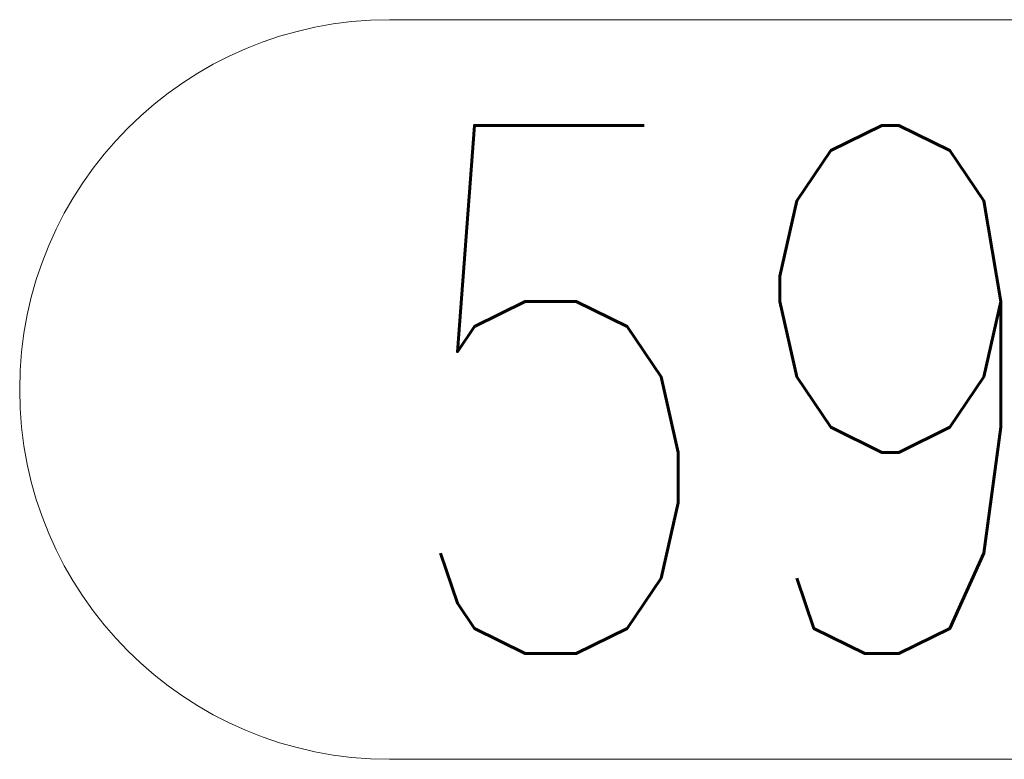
# Model space of a CAD drawing. Header units: millimetres. Extents: x -851 to 2, y 9346 to 10016.
# Tile 12 of 256: x -735.5 to -729.91, y 9385.17 to 9389.37. Entities that reach past the tile are written whole.
import ezdxf

# ---------------------------------------------------------------- set-up
doc = ezdxf.new("R2010")
doc.units = ezdxf.units.MM
doc.header["$LTSCALE"] = 10
doc.layers.add('PS_Pos', color=1, linetype='Continuous', lineweight=15)
doc.styles.add('simplex', font='simplex.shx', dxfattribs={"width": 0.75})

# ---------------------------------------------------------------- blocks, each defined once
blk = doc.blocks.new('*X1390')
at = {"color": 1}
for p, q in [((-733.4017, 9389.3738), (-728.5802, 9389.3738)), ((-733.4017, 9385.1738), (-728.5802, 9385.1738))]:
    blk.add_line(p, q, dxfattribs=at)
blk.add_arc((-733.4017, 9387.2738), 2.1, 90, 270, dxfattribs=at)
at = {"color": 30, "style": 'simplex', "width": 0.75}
blk.add_text('591', height=3, dxfattribs=at).set_placement((-733.4017, 9385.7738))
blk = doc.blocks.new('*X1391')
at = {"color": 1}
for p, q in [((-733.4017, 9389.3738), (-728.5802, 9389.3738)), ((-733.4017, 9385.1738), (-728.5802, 9385.1738))]:
    blk.add_line(p, q, dxfattribs=at)
blk.add_arc((-733.4017, 9387.2738), 2.1, 90, 270, dxfattribs=at)
at = {"color": 30, "style": 'simplex', "width": 0.75}
blk.add_text('591', height=3, dxfattribs=at).set_placement((-733.4017, 9385.7738))

msp = doc.modelspace()

# ---------------------------------------------------------------- block references
at = {"layer": 'PS_Pos'}
for name in ['*X1390', '*X1391']:
    msp.add_blockref(name, (0, 0), dxfattribs=at)

doc.saveas('drawing.dxf')
